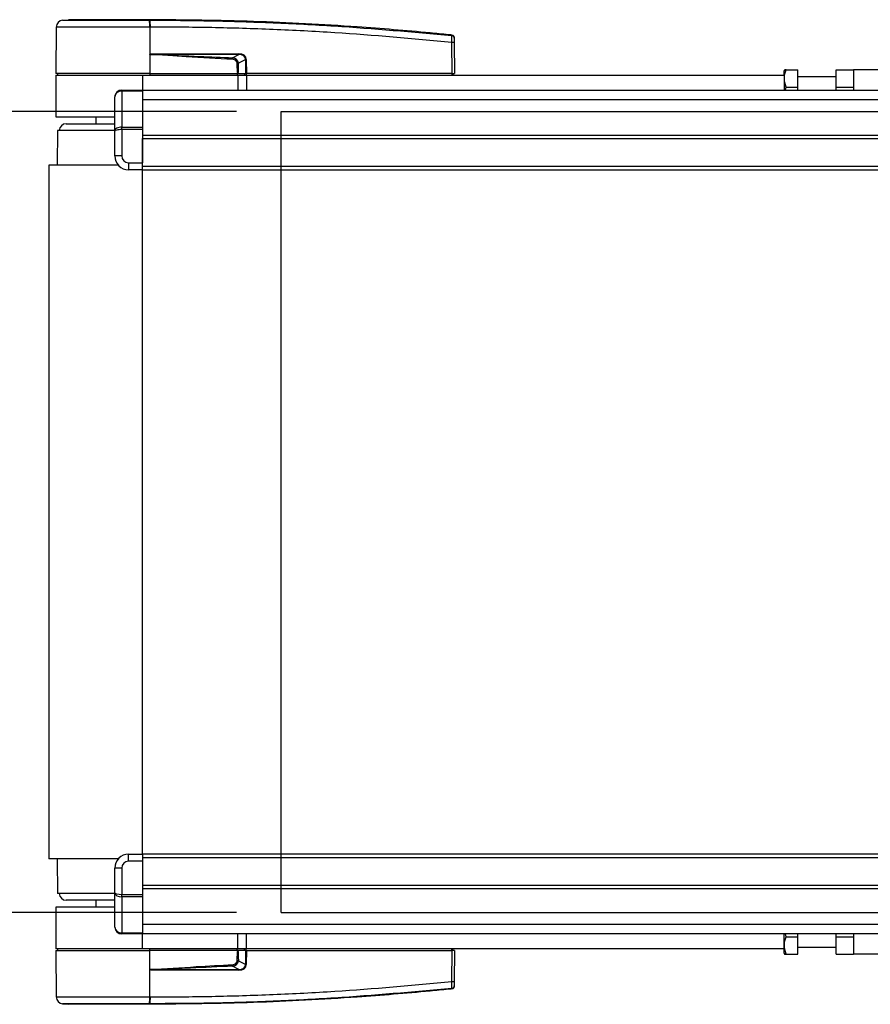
# Model space of a CAD drawing. Header units: millimetres. Extents: x 0 to 420, y 0 to 299.
# Tile 3 of 72: x 55 to 93, y 82 to 126. Entities that reach past the tile are written whole.
import ezdxf

# ---------------------------------------------------------------- set-up
doc = ezdxf.new("R2010")
doc.units = ezdxf.units.MM
doc.layers.add('QUOTE', color=174, linetype='Continuous')
doc.styles.add('SLDTEXTSTYLE3', font='TXT', dxfattribs={"width": 0.75})
doc.dimstyles.new('SLDDIMSTYLE0', dxfattribs={"dimtxt": 3, "dimasz": 3, "dimexe": 0, "dimexo": 0.0625, "dimgap": 0.75, "dimtad": 1, "dimlfac": 6.46054, "dimrnd": 1e-09, "dimzin": 12, "dimdsep": 46, "dimtxsty": 'SLDTEXTSTYLE3', "dimsah": 1, "dimcen": 0.09, "dimadec": 0, "dimazin": 3, "dimtfac": 1, "dimtdec": 3, "dimtofl": 0, "dimtmove": 0, "dimatfit": 3, "dimfxl": 0, "dimfrac": 2, "dimtolj": 1, "dimtzin": 12, "dimarcsym": 0})

# ---------------------------------------------------------------- blocks, each defined once
blk = doc.blocks.new('_D_3')
at = {"layer": 'QUOTE'}
for p, q in [((64.419, 121.878), (38.534, 121.878)), ((40.534, 86.122), (40.534, 121.878)), ((64.419, 86.122), (38.534, 86.122))]:
    blk.add_line(p, q, dxfattribs=at)
for points in [[(40.534, 121.878), (40.034, 118.878), (41.034, 118.878)], [(40.534, 86.122), (41.034, 89.122), (40.034, 89.122)]]:
    blk.add_solid(points, dxfattribs=at)
at = {"layer": 'QUOTE', "insert": (36.667, 100.675), "char_height": 3, "attachment_point": 1, "rotation": 90, "style": 'SLDTEXTSTYLE3'}
blk.add_mtext('231', dxfattribs=at)

msp = doc.modelspace()

# ---------------------------------------------------------------- linework, layer by layer
at = {"color": 7, "linetype": 'Continuous', "lineweight": 25}
for p, q in [((56.6531, 125.9583), (56.9224, 125.9796)), ((60.5505, 125.9796), (60.5503, 125.9796)), ((56.3763, 125.6532), (56.3582, 123.5804)), ((60.5508, 125.6533), (60.5523, 123.5804)), ((60.5759, 125.6533), (60.5508, 125.6533)), ((74.0272, 125.2948), (74.0321, 125.2943)), ((74.0322, 125.2943), (74.0321, 125.2943)), ((74.0438, 123.5804), (74.0317, 124.9664)), ((74.1452, 124.9664), (74.1573, 123.5804)), ((60.5604, 124.4313), (60.553, 123.5804)), ((60.5604, 124.4313), (60.5605, 124.4399)), ((60.8879, 124.4585), (64.5203, 124.4585)), ((64.5223, 124.4185), (60.8899, 124.4185)), ((64.2502, 124.2771), (64.5223, 124.4185)), ((64.8312, 124.2052), (64.5046, 124.0355)), ((64.8336, 123.5804), (64.8312, 124.2052)), ((64.8601, 124.2052), (64.8626, 123.5804)), ((60.5523, 123.5804), (56.3582, 123.5804)), ((56.4336, 123.5804), (56.435, 123.503)), ((60.5491, 123.5804), (60.5491, 123.503)), ((60.553, 123.5804), (60.5523, 123.5804)), ((60.553, 123.5804), (64.4767, 123.5804)), ((64.4524, 123.5804), (64.4519, 123.503)), ((64.4885, 123.5804), (64.8336, 123.5804)), ((64.7802, 123.5804), (64.7792, 123.503)), ((64.8626, 123.5804), (64.8336, 123.5804)), ((64.8565, 123.5804), (64.8564, 123.503)), ((74.0438, 123.5804), (64.8626, 123.5804)), ((74.0381, 123.5804), (74.038, 123.503)), ((74.0438, 123.5804), (74.1573, 123.5804)), ((74.0819, 123.5804), (74.0805, 123.503)), ((88.8833, 123.7352), (88.8626, 123.6993)), ((88.8626, 123.503), (88.8626, 123.6993)), ((88.9525, 123.7352), (89.4817, 123.7352)), ((89.4817, 122.9613), (89.4817, 123.7352)), ((91.1844, 122.9613), (91.1844, 123.7352)), ((91.1844, 123.7352), (91.9583, 123.7352)), ((98.9237, 123.7352), (91.9583, 123.7352)), ((91.9583, 123.7352), (91.9583, 122.839)), ((56.3576, 123.503), (56.3576, 121.6456)), ((56.3576, 123.503), (60.2272, 123.503)), ((60.2272, 123.503), (64.4838, 123.503)), ((60.2272, 123.503), (60.2272, 122.839)), ((64.4838, 123.503), (64.4838, 122.839)), ((64.4838, 123.503), (64.8708, 123.503)), ((64.8708, 123.503), (64.8708, 122.839)), ((64.8708, 123.503), (88.8626, 123.503)), ((88.8626, 123.503), (88.8626, 122.839)), ((91.1844, 123.4256), (89.4817, 123.4256)), ((59.2985, 122.7937), (59.2985, 122.839)), ((59.2985, 122.839), (60.2272, 122.839)), ((59.2985, 122.7937), (59.2985, 121.1817)), ((60.2272, 122.7937), (59.2985, 122.7937)), ((60.2272, 122.839), (60.2272, 122.7937)), ((60.2272, 122.839), (116.7187, 122.839)), ((60.2272, 122.7937), (60.2272, 121.1817)), ((88.9291, 122.839), (88.9525, 122.9613)), ((88.9525, 122.9613), (89.4817, 122.9613)), ((89.4817, 122.839), (89.4817, 122.9613)), ((91.1844, 122.9613), (91.9583, 122.9613)), ((91.1844, 122.839), (91.1844, 122.9613)), ((58.9889, 121.0082), (58.9889, 122.5295)), ((60.2272, 122.4151), (215.013, 122.4151)), ((56.3576, 121.6456), (58.9735, 121.6456)), ((56.8219, 121.336), (58.9889, 121.336)), ((58.1376, 121.6456), (58.1376, 121.336)), ((56.435, 121.0264), (56.4209, 119.4786)), ((58.9889, 121.0264), (56.435, 121.0264)), ((58.9889, 119.8981), (58.9889, 121.0082)), ((59.2985, 121.0723), (59.2985, 121.1817)), ((59.2985, 121.1817), (60.2272, 121.1817)), ((60.2272, 121.0723), (59.2985, 121.0723)), ((59.2985, 121.0723), (59.2985, 119.8981)), ((60.2272, 121.1817), (60.2272, 121.0723)), ((60.2272, 121.0723), (60.2272, 119.5885)), ((60.2272, 120.8268), (215.013, 120.8268)), ((60.2272, 120.672), (215.013, 120.672)), ((60.2272, 119.4337), (60.2272, 120.672)), ((59.2985, 119.8981), (58.9889, 119.8981)), ((59.6081, 119.5885), (60.2272, 119.5885)), ((59.6081, 119.5885), (59.6081, 119.279)), ((56.048, 119.4786), (56.048, 88.5214)), ((59.1527, 119.4786), (56.048, 119.4786)), ((60.2272, 119.279), (59.6081, 119.279)), ((60.2272, 119.4337), (215.013, 119.4337)), ((60.2272, 119.279), (60.2272, 119.4337)), ((60.2272, 119.279), (215.013, 119.279)), ((60.2272, 88.721), (60.2272, 119.279)), ((59.1527, 88.5214), (56.048, 88.5214)), ((56.4209, 88.5214), (56.435, 86.9736)), ((59.6081, 88.4115), (59.6081, 88.721)), ((59.6081, 88.721), (60.2272, 88.721)), ((60.2272, 88.4115), (59.6081, 88.4115)), ((215.013, 88.721), (60.2272, 88.721)), ((60.2272, 88.721), (60.2272, 88.5663)), ((215.013, 88.5663), (60.2272, 88.5663)), ((60.2272, 88.5663), (60.2272, 87.328)), ((60.2272, 88.4115), (60.2272, 86.9277)), ((59.2985, 88.1019), (58.9889, 88.1019)), ((58.9889, 86.9918), (58.9889, 88.1019)), ((59.2985, 88.1019), (59.2985, 86.9277)), ((215.013, 87.328), (60.2272, 87.328)), ((215.013, 87.1732), (60.2272, 87.1732)), ((58.9889, 86.9736), (56.435, 86.9736)), ((58.9889, 86.664), (56.8219, 86.664)), ((58.1376, 86.664), (58.1376, 86.3544)), ((58.9889, 85.4705), (58.9889, 86.9918)), ((59.2985, 86.9277), (60.2272, 86.9277)), ((59.2985, 86.8183), (59.2985, 86.9277)), ((60.2272, 86.8183), (59.2985, 86.8183)), ((59.2985, 86.8183), (59.2985, 85.2063)), ((60.2272, 86.9277), (60.2272, 86.8183)), ((60.2272, 86.8183), (60.2272, 85.2063)), ((56.3576, 86.3544), (56.3576, 84.497)), ((58.9735, 86.3544), (56.3576, 86.3544)), ((215.013, 85.5849), (60.2272, 85.5849)), ((59.2985, 85.2063), (60.2272, 85.2063)), ((59.2985, 85.161), (59.2985, 85.2063)), ((60.2272, 85.161), (59.2985, 85.161)), ((60.2272, 85.2063), (60.2272, 85.161)), ((117.3656, 85.161), (60.2272, 85.161)), ((60.2272, 84.497), (60.2272, 85.161)), ((64.4838, 84.497), (64.4838, 85.161)), ((64.8708, 84.497), (64.8708, 85.161)), ((88.8626, 84.497), (88.8626, 85.161)), ((88.9525, 85.0387), (88.9322, 85.161)), ((88.9525, 85.0387), (89.4817, 85.0387)), ((89.4817, 85.0387), (89.4817, 85.161)), ((89.4817, 84.2648), (89.4817, 85.0387)), ((91.1844, 85.0387), (91.1844, 85.161)), ((91.1844, 85.0387), (91.9583, 85.0387)), ((91.1844, 84.2648), (91.1844, 85.0387)), ((91.9583, 85.161), (91.9583, 84.2648)), ((60.2272, 84.497), (56.3576, 84.497)), ((56.3582, 84.4196), (56.3763, 82.3468)), ((56.3582, 84.4196), (60.5523, 84.4196)), ((56.435, 84.497), (56.4336, 84.4196)), ((64.4838, 84.497), (60.2272, 84.497)), ((60.5491, 84.4196), (60.5491, 84.497)), ((60.5508, 82.3467), (60.5523, 84.4196)), ((60.5523, 84.4196), (60.553, 84.4196)), ((60.5604, 83.5687), (60.553, 84.4196)), ((64.4767, 84.4196), (60.553, 84.4196)), ((64.4524, 84.4196), (64.4519, 84.497)), ((64.8708, 84.497), (64.4838, 84.497)), ((64.8336, 84.4196), (64.4885, 84.4196)), ((64.7802, 84.4196), (64.7792, 84.497)), ((64.8312, 83.7948), (64.8336, 84.4196)), ((64.8336, 84.4196), (64.8626, 84.4196)), ((64.8565, 84.4196), (64.8564, 84.497)), ((64.8626, 84.4196), (64.8601, 83.7948)), ((64.8626, 84.4196), (74.0438, 84.4196)), ((88.8626, 84.497), (64.8708, 84.497)), ((74.0317, 83.0336), (74.0438, 84.4196)), ((74.0381, 84.4196), (74.038, 84.497)), ((74.1573, 84.4196), (74.0438, 84.4196)), ((74.0819, 84.4196), (74.0805, 84.497)), ((74.1573, 84.4196), (74.1452, 83.0336)), ((88.8626, 84.3007), (88.8626, 84.497)), ((89.4817, 84.5744), (91.1844, 84.5744)), ((64.5046, 83.9645), (64.8312, 83.7948)), ((88.8626, 84.3007), (88.8833, 84.2648)), ((88.9525, 84.2648), (89.4817, 84.2648)), ((91.1844, 84.2648), (91.9583, 84.2648)), ((98.9237, 84.2648), (91.9583, 84.2648)), ((60.5605, 83.5601), (60.5604, 83.5687)), ((64.5203, 83.5415), (60.8879, 83.5415)), ((60.8899, 83.5815), (64.5223, 83.5815)), ((64.5223, 83.5815), (64.2502, 83.7229)), ((74.0321, 82.7057), (74.0322, 82.7057)), ((60.5508, 82.3467), (60.5759, 82.3467)), ((56.6531, 82.0417), (56.9224, 82.0204)), ((60.5505, 82.0204), (60.5503, 82.0204))]:
    msp.add_line(p, q, dxfattribs=at)
at = {"color": 7, "linetype": 'Continuous'}
for p, q in [((66.4186, 86.1222), (66.4186, 121.8778)), ((66.4186, 121.8778), (208.8216, 121.8778)), ((66.4186, 86.1222), (208.8216, 86.1222))]:
    msp.add_line(p, q, dxfattribs=at)
at = {"color": 7, "linetype": 'Continuous', "lineweight": 25, "flags": 128}
for points in [[(60.5604, 124.4313), (60.7449, 124.4242), (60.8899, 124.4185)], [(64.247, 124.2104), (64.2474, 124.2205), (64.2479, 124.2304), (64.2484, 124.24), (64.2488, 124.249), (64.2492, 124.2574), (64.2496, 124.2649), (64.2499, 124.2715), (64.2502, 124.2771)], [(60.8899, 83.5815), (60.7054, 83.5743), (60.5604, 83.5687)]]:
    msp.add_lwpolyline(points, dxfattribs=at)
at = {"color": 7, "linetype": 'Continuous', "lineweight": 25}
for centre, radius, start, end in [((56.6859, 125.6505), 0.3096, 96.07687, 179.49999), ((59.3879, 125.7179), 1.1647, 356.81993, 11.91826), ((54.2732, 125.2425), 6.3203, 6.50339, 6.69681), ((59.4131, 125.7186), 1.1646, 356.78406, 11.88292), ((74.0885, 121.5396), 3.4273, 89.0519, 90.9481), ((74.0201, 125.1478), 0.1235, 0.61586, 83.89581), ((61.2085, 124.4544), 0.3207, 179.25241, 186.41434), ((64.841, 124.4544), 0.3207, 179.25241, 186.41434), ((64.8456, 128.1476), 3.9424, 269.78976, 270.21024), ((59.2985, 122.5295), 0.3096, 90, 180), ((56.8219, 121.0264), 0.3096, 90, 180), ((59.6081, 119.8981), 0.6191, 180, 270), ((59.6081, 119.8981), 0.3096, 180, 270), ((59.6081, 88.1019), 0.6191, 90, 180), ((59.6081, 88.1019), 0.3096, 90, 180), ((56.8219, 86.9736), 0.3096, 180, 270), ((59.2985, 85.4705), 0.3096, 180, 270), ((61.2085, 83.5456), 0.3207, 173.58566, 180.74759), ((171.1591, 88.8899), 107.0337, 182.731259, 182.766996), ((64.841, 83.5456), 0.3207, 173.58566, 180.74759), ((64.8456, 79.8524), 3.9424, 89.78976, 90.21024), ((74.0885, 86.4604), 3.4273, 269.0519, 270.9481), ((74.0201, 82.8522), 0.1235, 276.10419, 359.38414), ((56.6859, 82.3495), 0.3096, 180.50001, 263.92313), ((59.3879, 82.2821), 1.1647, 348.08174, 3.18007), ((59.4131, 82.2814), 1.1646, 348.12017, 3.21901), ((54.2732, 82.7575), 6.3202, 353.30319, 353.49661)]:
    msp.add_arc(centre, radius, start, end, dxfattribs=at)
for centre, major_axis, ratio, start_param, end_param in [((64.3109, 124.0475), (0.5263, 0.2589), 0.6067254, 5.9958854, 7.1727722), ((64.3148, 124.0479), (0.4979, 0.2465), 0.5569608, 5.9946727, 7.1715595), ((64.1219, 123.9483), (0.3096, 0.1636), 0.6630178, 5.9488405, 7.1257274), ((64.1219, 123.9476), (0.3547, 0.1887), 0.7705823, 5.9467523, 7.1236391), ((59.2985, 122.5295), (0.3096, 0), 0.8535534, 1.5707963, 3.1415927), ((59.2985, 121.0082), (0.3096, 0), 0.5606602, 1.5707963, 3.1415927), ((59.2985, 121.0082), (0.3096, 0), 0.2071068, 1.5707963, 3.1415927), ((59.2985, 86.9918), (0.3096, 0), 0.2071068, 3.1415927, 4.712389), ((59.2985, 86.9918), (0.3096, 0), 0.5606602, 3.1415927, 4.712389), ((59.2985, 85.4705), (0.3096, 0), 0.8535534, 3.1415927, 4.712389), ((64.1219, 84.0517), (0.3096, -0.1636), 0.6630178, 5.4406432, 6.6175301), ((64.1219, 84.0524), (0.3547, -0.1887), 0.7705823, 5.4427315, 6.6196183), ((64.3109, 83.9525), (0.5263, -0.2589), 0.6067254, 5.3935984, 6.5704852), ((64.3148, 83.9521), (0.4979, -0.2465), 0.5569608, 5.3948111, 6.5716979)]:
    msp.add_ellipse(centre, major_axis=major_axis, ratio=ratio, start_param=start_param, end_param=end_param, dxfattribs=at)
for points, knots in [([(56.6531, 125.9583), (56.6631, 125.9583), (56.6831, 125.9583), (56.8395, 125.9585), (57.0865, 125.9583), (57.4228, 125.9584), (57.8398, 125.9584), (58.3234, 125.9582), (58.8621, 125.9584), (59.4205, 125.9584), (59.9815, 125.9583), (60.3455, 125.9584), (60.5275, 125.9584)], [0, 0, 0, 0, 0.1019155, 0.2038336, 0.305753, 0.4076712, 0.509602, 0.6115312, 0.7134615, 0.8153929, 0.9076964, 1, 1, 1, 1]), ([(60.5503, 125.9796), (60.3205, 125.9796), (59.8602, 125.9796), (59.1822, 125.9796), (58.5519, 125.9796), (57.9914, 125.9796), (57.5298, 125.9796), (57.1854, 125.9796), (56.9629, 125.9796), (56.9359, 125.9796), (56.9224, 125.9796)], [0, 0, 0, 0, 0.1248804, 0.2501396, 0.3746494, 0.4998125, 0.6247642, 0.7495577, 0.8749238, 1, 1, 1, 1]), ([(60.5275, 125.9584), (60.5359, 125.9585), (60.5443, 125.9585), (60.5528, 125.9584), (60.5528, 125.9584)], [0, 0, 0, 0, 0.9996347, 1, 1, 1, 1]), ([(74.0321, 125.2943), (73.9801, 125.2996), (73.6592, 125.3322), (72.2513, 125.4696), (69.3585, 125.7059), (65.1849, 125.933), (62.0959, 125.9641), (60.5505, 125.9796)], [0, 0, 0, 0, 0.0117013, 0.0722088, 0.3141935, 0.6568871, 1, 1, 1, 1]), ([(60.5528, 125.9584), (60.5528, 125.9584), (61.4697, 125.9579), (63.3037, 125.9389), (66.0536, 125.852), (69.6337, 125.6713), (72.2903, 125.4293), (74.0333, 125.2706)], [0, 0, 0, 0, 0.0000007, 0.2037107, 0.4074721, 0.6112331, 1, 1, 1, 1]), ([(60.5508, 125.6533), (60.357, 125.6532), (59.9648, 125.6532), (59.3634, 125.6532), (58.759, 125.6533), (58.1814, 125.653), (57.6568, 125.6533), (57.2097, 125.6532), (56.8441, 125.6531), (56.5795, 125.6533), (56.4086, 125.6533), (56.3872, 125.6532), (56.3763, 125.6532)], [0, 0, 0, 0, 0.0912304, 0.1846225, 0.285093, 0.3884772, 0.4889466, 0.5923296, 0.6927987, 0.7961814, 0.8966347, 1, 1, 1, 1]), ([(74.0317, 124.9664), (72.2907, 125.1251), (69.6383, 125.3669), (66.0644, 125.5466), (63.3208, 125.6361), (61.4907, 125.6476), (60.5759, 125.6533)], [0, 0, 0, 0, 0.3890527, 0.5926729, 0.7963808, 1, 1, 1, 1]), ([(74.0333, 125.2706), (74.033, 125.2797), (74.0326, 125.2922), (74.0323, 125.2939), (74.0322, 125.2943)], [0, 0, 0, 0, 0.7361158, 1, 1, 1, 1]), ([(74.0322, 125.2943), (74.0459, 125.2915), (74.0733, 125.286), (74.108, 125.2609), (74.1329, 125.2266), (74.1424, 125.1949), (74.1432, 125.1765), (74.1434, 125.1722)], [0, 0, 0, 0, 0.23106275, 0.46212549, 0.69318856, 0.92839331, 1, 1, 1, 1]), ([(74.0317, 124.9664), (74.0328, 125.0011), (74.035, 125.0705), (74.0365, 125.1625), (74.0363, 125.2315), (74.0349, 125.2628), (74.0336, 125.269), (74.0333, 125.2706)], [0, 0, 0, 0, 0.2310896, 0.4626691, 0.6930315, 0.9222733, 1, 1, 1, 1]), ([(74.1434, 125.1722), (74.1434, 125.1718), (74.1434, 125.1702), (74.1435, 125.1581), (74.1436, 125.1492)], [0, 0, 0, 0, 0.2634259, 1, 1, 1, 1]), ([(74.1436, 125.1492), (74.1436, 125.1482), (74.1436, 125.1446), (74.1438, 125.1259), (74.1441, 125.0844), (74.1446, 125.0291), (74.145, 124.9873), (74.1452, 124.9664)], [0, 0, 0, 0, 0.077747, 0.3068364, 0.5369565, 0.7685092, 1, 1, 1, 1]), ([(64.247, 124.2104), (63.5586, 124.2473), (62.3293, 124.3132), (61.1009, 124.3952), (60.5604, 124.4313)], [0, 0, 0, 0, 0.5599728, 1, 1, 1, 1]), ([(60.5605, 124.4399), (60.5626, 124.4405), (60.568, 124.4421), (60.5784, 124.4442), (60.5941, 124.4468), (60.6175, 124.4495), (60.6524, 124.4525), (60.7044, 124.4554), (60.7847, 124.458), (60.8485, 124.4583), (60.8879, 124.4585)], [0, 0, 0, 0, 0.0199034, 0.0510155, 0.0969562, 0.1650388, 0.266176, 0.4166536, 0.6407761, 1, 1, 1, 1]), ([(60.8899, 124.4185), (61.5172, 124.3942), (62.6374, 124.3507), (63.7574, 124.2996), (64.2502, 124.2771)], [0, 0, 0, 0, 0.5600252, 1, 1, 1, 1]), ([(64.4499, 124.0355), (64.4614, 124.0355), (64.482, 124.0356), (64.4977, 124.0355), (64.5046, 124.0355)], [0, 0, 0, 0, 0.56, 1, 1, 1, 1]), ([(64.4767, 123.5804), (64.4689, 123.6653), (64.455, 123.8167), (64.4515, 123.9687), (64.4499, 124.0355)], [0, 0, 0, 0, 0.56058603, 1, 1, 1, 1]), ([(64.5046, 124.0355), (64.5035, 123.9505), (64.5014, 123.7985), (64.4925, 123.6471), (64.4885, 123.5804)], [0, 0, 0, 0, 0.5593923, 1, 1, 1, 1]), ([(64.4767, 123.5804), (64.4781, 123.5804), (64.4814, 123.5804), (64.4855, 123.5804), (64.4877, 123.5804), (64.4885, 123.5804)], [0, 0, 0, 0, 0.3193957, 0.7481913, 1, 1, 1, 1]), ([(88.9525, 122.9613), (88.9164, 123.0995), (88.8489, 123.3581), (88.9196, 123.6155), (88.9525, 123.7352)], [0, 0, 0, 0, 0.5347163, 1, 1, 1, 1]), ([(88.9525, 123.7352), (88.9423, 123.7352), (88.9009, 123.7352), (88.899, 123.7352), (88.8976, 123.7352)], [0, 0, 0, 0, 0.2466462, 1, 1, 1, 1]), ([(88.9525, 84.2648), (88.9164, 84.4031), (88.8489, 84.6617), (88.9196, 84.919), (88.9525, 85.0387)], [0, 0, 0, 0, 0.5347163, 1, 1, 1, 1]), ([(64.4499, 83.9645), (64.4523, 84.0495), (64.4566, 84.2015), (64.4705, 84.3529), (64.4767, 84.4196)], [0, 0, 0, 0, 0.55939227, 1, 1, 1, 1]), ([(64.4885, 84.4196), (64.4875, 84.4196), (64.485, 84.4196), (64.4808, 84.4196), (64.4778, 84.4196), (64.4767, 84.4196)], [0, 0, 0, 0, 0.3193957, 0.7481913, 1, 1, 1, 1]), ([(64.4885, 84.4196), (64.4935, 84.3347), (64.5024, 84.1833), (64.504, 84.0313), (64.5046, 83.9645)], [0, 0, 0, 0, 0.56058603, 1, 1, 1, 1]), ([(64.5046, 83.9645), (64.4956, 83.9645), (64.4794, 83.9644), (64.4589, 83.9645), (64.4499, 83.9645)], [0, 0, 0, 0, 0.56, 1, 1, 1, 1]), ([(88.8976, 84.2648), (88.8932, 84.2648), (88.8762, 84.2648), (88.92, 84.2648), (88.9525, 84.2648)], [0, 0, 0, 0, 0.2580171, 1, 1, 1, 1]), ([(60.5604, 83.5687), (61.2484, 83.6146), (62.4767, 83.6966), (63.7061, 83.7612), (64.247, 83.7896)], [0, 0, 0, 0, 0.56002694, 1, 1, 1, 1]), ([(60.8879, 83.5415), (60.8562, 83.5418), (60.7626, 83.5427), (60.6524, 83.5424), (60.5759, 83.5571), (60.5605, 83.5601)], [0, 0, 0, 0, 0.2892673, 0.8568296, 1, 1, 1, 1]), ([(64.2502, 83.7229), (63.623, 83.6946), (62.503, 83.644), (61.3828, 83.6006), (60.8899, 83.5815)], [0, 0, 0, 0, 0.5599741, 1, 1, 1, 1]), ([(74.0321, 82.7057), (73.9801, 82.7004), (73.6592, 82.6678), (72.2513, 82.5304), (69.3585, 82.2941), (65.1849, 82.067), (62.0959, 82.0359), (60.5505, 82.0204)], [0, 0, 0, 0, 0.0117013, 0.0722088, 0.3141935, 0.6568871, 1, 1, 1, 1]), ([(74.0333, 82.7294), (72.2902, 82.5703), (69.6336, 82.3279), (66.0539, 82.1496), (63.3028, 82.0551), (61.4716, 82.0552), (60.5528, 82.0416), (60.5528, 82.0416)], [0, 0, 0, 0, 0.3887669, 0.5925279, 0.7962893, 0.9999993, 1, 1, 1, 1]), ([(60.5759, 82.3467), (61.4907, 82.3524), (63.3204, 82.3639), (66.064, 82.4534), (69.6379, 82.633), (72.2907, 82.8749), (74.0317, 83.0336)], [0, 0, 0, 0, 0.2036202, 0.4072406, 0.6109477, 1, 1, 1, 1]), ([(74.0333, 82.7294), (74.0341, 82.7362), (74.0359, 82.7499), (74.0366, 82.8116), (74.0357, 82.8958), (74.0337, 82.9748), (74.0322, 83.0214), (74.0317, 83.0336)], [0, 0, 0, 0, 0.2296881, 0.4595969, 0.6887793, 0.9180889, 1, 1, 1, 1]), ([(74.1434, 82.8278), (74.1432, 82.8235), (74.1424, 82.8051), (74.1329, 82.7734), (74.108, 82.7391), (74.0733, 82.714), (74.0459, 82.7085), (74.0322, 82.7057)], [0, 0, 0, 0, 0.0716067, 0.3068114, 0.5378745, 0.7689372, 1, 1, 1, 1]), ([(74.0322, 82.7057), (74.0323, 82.7061), (74.0326, 82.7078), (74.033, 82.7203), (74.0333, 82.7294)], [0, 0, 0, 0, 0.26388418, 1, 1, 1, 1]), ([(74.1436, 82.8508), (74.1435, 82.8419), (74.1434, 82.8298), (74.1434, 82.8282), (74.1434, 82.8278)], [0, 0, 0, 0, 0.7365741, 1, 1, 1, 1]), ([(74.1452, 83.0336), (74.1451, 83.0262), (74.1449, 82.9982), (74.1444, 82.9506), (74.144, 82.9), (74.1437, 82.863), (74.1436, 82.8549), (74.1436, 82.8508)], [0, 0, 0, 0, 0.0821077, 0.3116546, 0.5407071, 0.7703697, 1, 1, 1, 1]), ([(56.3763, 82.3468), (56.3866, 82.3468), (56.4075, 82.3467), (56.5754, 82.3467), (56.841, 82.3469), (57.202, 82.3468), (57.652, 82.3467), (58.1709, 82.347), (58.7531, 82.3467), (59.3529, 82.3468), (59.9601, 82.3468), (60.3524, 82.3468), (60.5508, 82.3467)], [0, 0, 0, 0, 0.100465, 0.2038434, 0.3043094, 0.4076889, 0.5081552, 0.611535, 0.7120023, 0.8153833, 0.9066108, 1, 1, 1, 1]), ([(60.5275, 82.0416), (60.3455, 82.0416), (59.9815, 82.0417), (59.4205, 82.0416), (58.8621, 82.0416), (58.3234, 82.0418), (57.8398, 82.0416), (57.4228, 82.0416), (57.0865, 82.0417), (56.8395, 82.0415), (56.6831, 82.0417), (56.6631, 82.0417), (56.6531, 82.0417)], [0, 0, 0, 0, 0.0923036, 0.1846071, 0.2865385, 0.3884688, 0.490398, 0.5923288, 0.694247, 0.7961664, 0.8980845, 1, 1, 1, 1]), ([(60.5503, 82.0204), (60.3205, 82.0204), (59.8602, 82.0204), (59.1822, 82.0204), (58.5519, 82.0204), (57.9914, 82.0204), (57.5298, 82.0204), (57.1854, 82.0204), (56.9629, 82.0204), (56.9359, 82.0204), (56.9224, 82.0204)], [0, 0, 0, 0, 0.1248804, 0.2501396, 0.3746494, 0.4998125, 0.6247642, 0.7495577, 0.8749238, 1, 1, 1, 1]), ([(60.5528, 82.0416), (60.5528, 82.0416), (60.5443, 82.0416), (60.5359, 82.0416), (60.5275, 82.0416)], [0, 0, 0, 0, 0.0003655, 1, 1, 1, 1])]:
    msp.add_open_spline(points, degree=3, knots=knots, dxfattribs=at)

# ---------------------------------------------------------------- dimensions: what is measured, and where the dimension line sits
at = {"layer": 'QUOTE'}
dim = msp.add_linear_dim(base=(38.153, 121.8778), p1=(66.4186, 86.1222), p2=(66.4186, 121.8778), angle=90, dimstyle='SLDDIMSTYLE0', dxfattribs=at)
dim.commit()
dim.dimension.update_dxf_attribs({"geometry": '_D_3', "text_midpoint": (38.153, 104), "dimtype": 160})

doc.saveas('drawing.dxf')
